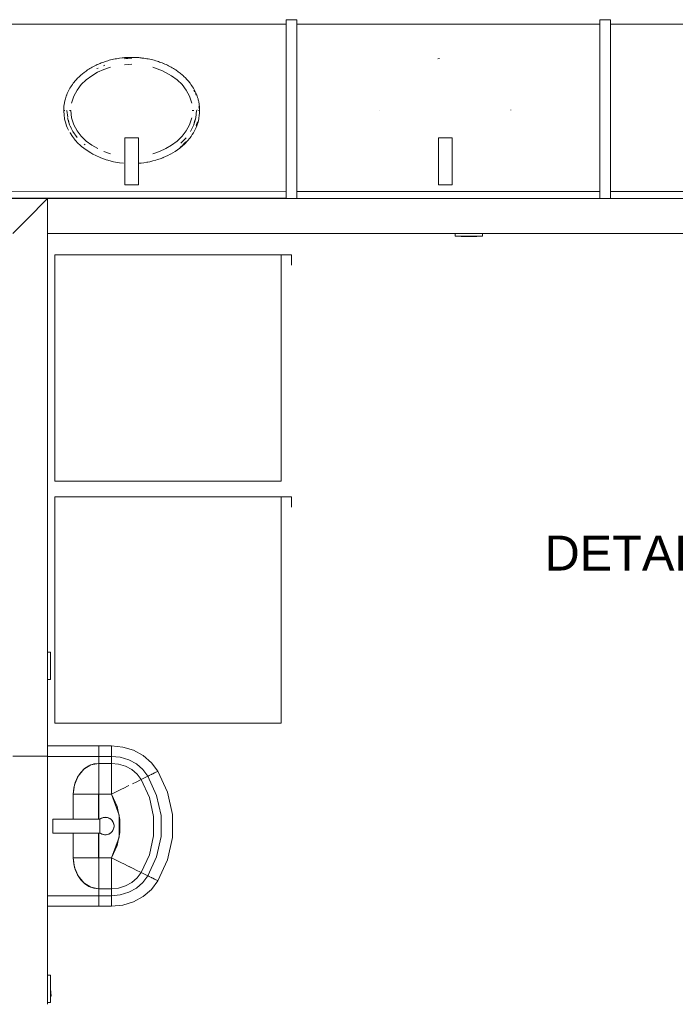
# Model space of a CAD drawing. Header units: millimetres. Extents: x 659 to 1031, y -73 to 11.
# Tile 47 of 141: x 727.24 to 731, y -31.12 to -25.47. Entities that reach past the tile are written whole.
import ezdxf

# ---------------------------------------------------------------- set-up
doc = ezdxf.new("R2010")
doc.units = ezdxf.units.MM
doc.header["$MEASUREMENT"] = 0
doc.linetypes.add('NULL', pattern=[0])
for name, color, linetype, lineweight in [('IFC-Elemento construtivo genérico-Contorno', 253, 'Continuous', 5), ('IFC-Elemento de mobília-Contorno', 152, 'Continuous', 5), ('IFC-Parede padrão-Contorno', 44, 'Continuous', 5), ('Textos', 7, 'Continuous', 9)]:
    doc.layers.add(name, color=color, linetype=linetype, lineweight=lineweight)
doc.styles.add('Arial', font='arial.ttf')

msp = doc.modelspace()

# ---------------------------------------------------------------- linework, layer by layer
at = {"layer": 'IFC-Elemento construtivo genérico-Contorno', "color": 8, "lineweight": 5}
for p, q in [((727.0325, -25.4926), (728.7725, -25.4933)), ((728.8325, -25.4933), (730.5725, -25.494)), ((730.6325, -25.494), (732.3628, -25.4946)), ((727.8451, -26.3352), (727.8451, -26.1452)), ((727.8451, -26.1452), (727.9251, -26.1452)), ((727.9251, -26.3352), (727.9251, -26.1452)), ((729.6451, -26.3352), (729.6451, -26.1452)), ((729.6451, -26.1452), (729.7251, -26.1452)), ((729.7251, -26.3352), (729.7251, -26.1452)), ((727.8451, -26.4152), (727.8451, -26.3352)), ((727.9251, -26.4152), (727.9251, -26.3352)), ((729.6451, -26.4152), (729.6451, -26.3352)), ((729.7251, -26.4152), (729.7251, -26.3352)), ((727.0325, -26.4526), (728.7725, -26.4533)), ((727.8451, -26.4152), (727.9251, -26.4152)), ((728.8325, -26.4533), (730.5725, -26.454)), ((729.6451, -26.4152), (729.7251, -26.4152)), ((730.6325, -26.454), (732.3625, -26.4546)), ((727.0325, -26.4926), (728.7725, -26.4933)), ((728.8325, -26.4933), (730.5725, -26.494)), ((730.6325, -26.494), (732.3625, -26.4946)), ((729.7423, -26.7107), (729.7423, -26.6947)), ((729.7423, -26.7107), (729.8983, -26.7107)), ((729.7753, -26.7123), (729.7753, -26.7107)), ((729.7753, -26.7123), (729.8653, -26.7123)), ((729.8653, -26.7123), (729.8653, -26.7107)), ((729.8983, -26.7107), (729.8983, -26.6947)), ((727.4025, -29.0992), (727.4185, -29.0992)), ((727.4185, -29.2552), (727.4185, -29.0992)), ((727.4185, -29.1322), (727.4201, -29.1322)), ((727.4201, -29.2222), (727.4201, -29.1322)), ((727.4185, -29.2222), (727.4201, -29.2222)), ((727.4025, -29.2552), (727.4185, -29.2552)), ((727.4025, -29.6372), (727.6958, -29.6372)), ((727.6958, -29.6372), (727.7691, -29.6372)), ((727.6958, -29.6393), (727.6958, -29.6372)), ((727.6958, -29.6436), (727.6958, -29.6393)), ((727.6958, -29.6499), (727.6958, -29.6436)), ((727.6958, -29.658), (727.6958, -29.6499)), ((727.6958, -29.6676), (727.6958, -29.658)), ((727.6958, -29.6731), (727.6958, -29.6676)), ((727.6958, -29.676), (727.6958, -29.6731)), ((727.6958, -29.6812), (727.6958, -29.676)), ((727.7691, -29.6372), (727.8337, -29.6436)), ((727.7691, -29.6393), (727.7691, -29.6372)), ((727.7691, -29.6436), (727.7691, -29.6393)), ((727.7691, -29.6499), (727.7691, -29.6436)), ((727.7691, -29.658), (727.7691, -29.6499)), ((727.7691, -29.6676), (727.7691, -29.658)), ((727.7691, -29.6731), (727.7691, -29.6676)), ((727.7691, -29.676), (727.7691, -29.6731)), ((727.7691, -29.6812), (727.7691, -29.676)), ((727.8337, -29.6436), (727.8953, -29.6624)), ((727.8953, -29.6624), (727.9511, -29.6929)), ((727.4025, -29.6961), (727.4025, -29.6883)), ((727.4025, -29.696), (727.4025, -29.6883)), ((727.4025, -29.6972), (727.6958, -29.6972)), ((727.4025, -29.6972), (727.6957, -29.6972)), ((727.6957, -29.7372), (727.6957, -29.6972)), ((727.6958, -29.6855), (727.6958, -29.6812)), ((727.6958, -29.6883), (727.6958, -29.6855)), ((727.6958, -29.6961), (727.6958, -29.6883)), ((727.6958, -29.6972), (727.6958, -29.6961)), ((727.6958, -29.6972), (727.7691, -29.6972)), ((727.6958, -29.7372), (727.6958, -29.6972)), ((727.7691, -29.6855), (727.7691, -29.6812)), ((727.7691, -29.6883), (727.7691, -29.6855)), ((727.7691, -29.6961), (727.7691, -29.6883)), ((727.7691, -29.697), (727.8198, -29.702)), ((727.7691, -29.6974), (727.7691, -29.697)), ((727.7691, -29.7372), (727.7691, -29.6972)), ((727.8198, -29.702), (727.8681, -29.7168)), ((727.8681, -29.7168), (727.9119, -29.7407)), ((727.9511, -29.6929), (727.9985, -29.7336)), ((727.9985, -29.7336), (728.0355, -29.7825)), ((727.5748, -29.8162), (727.5928, -29.7893)), ((727.578, -29.8105), (727.6102, -29.7711)), ((727.5928, -29.7893), (727.6149, -29.7672)), ((727.6102, -29.7711), (727.6507, -29.7459)), ((727.6149, -29.7672), (727.6401, -29.7507)), ((727.6401, -29.7507), (727.6674, -29.7406)), ((727.6507, -29.7459), (727.6957, -29.7372)), ((727.6674, -29.7406), (727.6958, -29.7372)), ((727.6958, -29.7372), (727.7691, -29.7372)), ((727.6958, -29.746), (727.6958, -29.7372)), ((727.6958, -29.7635), (727.6958, -29.746)), ((727.6958, -29.7889), (727.6958, -29.7635)), ((727.6958, -29.81), (727.6958, -29.7889)), ((727.7691, -29.746), (727.7691, -29.7372)), ((727.7691, -29.7372), (727.8104, -29.7413)), ((727.7691, -29.7635), (727.7691, -29.746)), ((727.7691, -29.7889), (727.7691, -29.7635)), ((727.7691, -29.81), (727.7691, -29.7889)), ((727.8104, -29.7413), (727.8498, -29.7533)), ((727.8498, -29.7533), (727.8856, -29.7728)), ((727.8856, -29.7728), (727.9159, -29.7989)), ((727.9119, -29.7407), (727.9491, -29.7726)), ((727.9491, -29.7726), (727.9781, -29.8111)), ((728.0155, -29.7924), (728.0233, -29.7886)), ((728.0155, -29.7924), (728.0233, -29.7886)), ((728.0233, -29.7886), (728.0293, -29.7856)), ((728.0233, -29.7886), (728.0293, -29.7856)), ((728.0293, -29.7856), (728.0334, -29.7835)), ((728.0293, -29.7856), (728.0334, -29.7836)), ((728.0334, -29.7836), (728.0355, -29.7825)), ((728.0354, -29.7824), (728.0907, -29.9033)), ((727.553, -29.8803), (727.5613, -29.8469)), ((727.5573, -29.86), (727.578, -29.8105)), ((727.5613, -29.8469), (727.5748, -29.8162)), ((727.6958, -29.8181), (727.6958, -29.81)), ((727.6958, -29.8372), (727.6958, -29.8181)), ((727.6958, -29.8588), (727.6958, -29.8372)), ((727.7691, -29.8181), (727.7691, -29.81)), ((727.7691, -29.8372), (727.7691, -29.8181)), ((727.7691, -29.8588), (727.7691, -29.8372)), ((727.8899, -29.8549), (727.9143, -29.8427)), ((727.9143, -29.8427), (727.931, -29.8344)), ((727.9159, -29.7989), (727.9396, -29.8302)), ((727.931, -29.8344), (727.9395, -29.8302)), ((727.9395, -29.8302), (727.9777, -29.8112)), ((727.9395, -29.8301), (727.9395, -29.8302)), ((727.9395, -29.8302), (727.9395, -29.8302)), ((727.9395, -29.8302), (727.9865, -29.9327)), ((727.9396, -29.8302), (727.9777, -29.8113)), ((727.9777, -29.8113), (727.9781, -29.8111)), ((727.9777, -29.8112), (728.0282, -29.9209)), ((727.9781, -29.811), (727.979, -29.8106)), ((727.9781, -29.811), (728.0284, -29.9209)), ((727.9785, -29.8109), (727.979, -29.8106)), ((727.979, -29.8106), (727.9864, -29.8069)), ((727.979, -29.8106), (727.9864, -29.8069)), ((727.9864, -29.8069), (727.9891, -29.8056)), ((727.9864, -29.8069), (727.9891, -29.8056)), ((727.9891, -29.8056), (727.9933, -29.8035)), ((727.9891, -29.8056), (727.9932, -29.8035)), ((727.9932, -29.8035), (727.9982, -29.801)), ((727.9933, -29.8035), (727.9982, -29.8011)), ((727.9982, -29.8011), (728.001, -29.7997)), ((728.001, -29.7997), (728.0063, -29.797)), ((728.001, -29.7996), (728.0062, -29.797)), ((728.0062, -29.797), (728.0155, -29.7924)), ((728.0063, -29.797), (728.0155, -29.7924)), ((727.5502, -29.915), (727.5573, -29.86)), ((727.5502, -29.915), (727.553, -29.8803)), ((727.6958, -29.882), (727.6958, -29.8588)), ((727.6958, -29.9062), (727.6958, -29.882)), ((727.7691, -29.882), (727.7691, -29.8588)), ((727.7691, -29.9062), (727.7691, -29.882)), ((727.7774, -29.9108), (727.8007, -29.8992)), ((727.7775, -29.9108), (727.8007, -29.8992)), ((727.8007, -29.8992), (727.823, -29.8882)), ((727.8007, -29.8992), (727.823, -29.8882)), ((727.823, -29.8882), (727.8436, -29.8779)), ((727.823, -29.8882), (727.8436, -29.8779)), ((727.8436, -29.8779), (727.8619, -29.8688)), ((727.8619, -29.8688), (727.8697, -29.8649)), ((728.0907, -29.9033), (728.119, -30.0317)), ((727.5502, -29.915), (727.5502, -29.915)), ((727.5502, -30.0572), (727.5502, -29.915)), ((727.5502, -30.0572), (727.5502, -29.915)), ((727.5502, -29.915), (727.5575, -29.915)), ((727.5575, -29.915), (727.5717, -29.915)), ((727.5717, -29.915), (727.5926, -29.915)), ((727.5926, -29.915), (727.6098, -29.915)), ((727.6098, -29.915), (727.6165, -29.915)), ((727.6165, -29.915), (727.6321, -29.915)), ((727.6321, -29.915), (727.6497, -29.915)), ((727.6497, -29.915), (727.6687, -29.915)), ((727.6687, -29.915), (727.6886, -29.915)), ((727.6886, -29.915), (727.6958, -29.915)), ((727.6949, -30.0572), (727.6949, -29.915)), ((727.6949, -29.915), (727.7691, -29.915)), ((727.6958, -29.915), (727.6958, -29.9062)), ((727.6958, -30.0572), (727.6958, -29.915)), ((727.769, -29.915), (727.7774, -29.9108)), ((727.769, -29.915), (727.8011, -29.9849)), ((727.7691, -29.915), (727.7691, -29.9062)), ((727.7691, -29.915), (727.7775, -29.9108)), ((727.7691, -29.915), (727.8138, -30.0342)), ((727.9865, -29.9327), (728.0104, -30.0416)), ((728.0282, -29.9209), (728.0539, -30.0376)), ((728.0284, -29.9209), (728.0541, -30.0376)), ((727.7952, -29.9722), (727.8011, -29.9849)), ((727.8011, -29.9849), (727.8174, -30.0593)), ((727.8011, -29.9849), (727.8024, -29.9907)), ((727.4327, -30.1372), (727.4327, -30.0572)), ((727.4327, -30.0572), (727.5127, -30.0572)), ((727.5127, -30.0572), (727.7027, -30.0572)), ((727.7027, -30.0584), (727.7089, -30.0539)), ((727.7027, -30.0584), (727.7046, -30.0567)), ((727.7027, -30.1372), (727.7027, -30.0572)), ((727.7046, -30.0567), (727.7136, -30.0515)), ((727.7089, -30.0539), (727.7185, -30.0496)), ((727.7136, -30.0515), (727.7161, -30.0507)), ((727.7185, -30.0496), (727.7287, -30.0475)), ((727.7211, -30.0491), (727.7235, -30.0483)), ((727.7235, -30.0483), (727.7339, -30.0472)), ((727.7287, -30.0475), (727.7392, -30.0475)), ((727.7339, -30.0472), (727.7443, -30.0483)), ((727.7392, -30.0475), (727.7494, -30.0496)), ((727.7443, -30.0483), (727.7468, -30.0491)), ((727.7494, -30.0496), (727.7589, -30.0539)), ((727.7518, -30.0507), (727.7543, -30.0515)), ((727.7543, -30.0515), (727.7566, -30.0528)), ((727.7589, -30.0539), (727.7674, -30.06)), ((727.761, -30.0554), (727.7633, -30.0567)), ((727.7633, -30.0567), (727.7711, -30.0637)), ((727.7674, -30.06), (727.7744, -30.0678)), ((727.7711, -30.0637), (727.7773, -30.0722)), ((727.7744, -30.0678), (727.7796, -30.0769)), ((727.7773, -30.0722), (727.7784, -30.0748)), ((727.7773, -30.0722), (727.7773, -30.0729)), ((727.8138, -30.1602), (727.8138, -30.0342)), ((727.8174, -30.1351), (727.8174, -30.0593)), ((728.0104, -30.1528), (728.0104, -30.0416)), ((728.0539, -30.1567), (728.0539, -30.0376)), ((728.0541, -30.1567), (728.0541, -30.0376)), ((728.119, -30.1627), (728.119, -30.0317)), ((727.7674, -30.1343), (727.7744, -30.1266)), ((727.7711, -30.1306), (727.7773, -30.1222)), ((727.7744, -30.1266), (727.7796, -30.1175)), ((727.7773, -30.1222), (727.7815, -30.1126)), ((727.7773, -30.1222), (727.7773, -30.1215)), ((727.7796, -30.0769), (727.7828, -30.0868)), ((727.7796, -30.1175), (727.7828, -30.1076)), ((727.7803, -30.0791), (727.7815, -30.0817)), ((727.7814, -30.1119), (727.7815, -30.1126)), ((727.7815, -30.0817), (727.7837, -30.092)), ((727.7815, -30.1126), (727.7837, -30.1024)), ((727.7828, -30.0868), (727.7839, -30.0972)), ((727.7828, -30.1076), (727.7839, -30.0972)), ((727.7837, -30.0946), (727.7837, -30.092)), ((727.7837, -30.1024), (727.7837, -30.0998)), ((727.4327, -30.1372), (727.5127, -30.1372)), ((727.5127, -30.1372), (727.7027, -30.1372)), ((727.5502, -30.2794), (727.5502, -30.1372)), ((727.5502, -30.2794), (727.5502, -30.1372)), ((727.6949, -30.2794), (727.6949, -30.1372)), ((727.6958, -30.2794), (727.6958, -30.1372)), ((727.7027, -30.1359), (727.7089, -30.1405)), ((727.7027, -30.136), (727.7046, -30.1376)), ((727.7046, -30.1376), (727.7068, -30.1389)), ((727.7089, -30.1405), (727.7185, -30.1447)), ((727.7114, -30.1416), (727.7136, -30.1429)), ((727.7136, -30.1429), (727.7235, -30.1461)), ((727.7185, -30.1447), (727.7287, -30.1469)), ((727.7235, -30.1461), (727.7262, -30.1464)), ((727.7287, -30.1469), (727.7392, -30.1469)), ((727.7313, -30.1469), (727.7339, -30.1472)), ((727.7339, -30.1472), (727.7366, -30.1469)), ((727.7392, -30.1469), (727.7494, -30.1447)), ((727.7417, -30.1464), (727.7443, -30.1461)), ((727.7443, -30.1461), (727.7543, -30.1429)), ((727.7494, -30.1447), (727.7589, -30.1405)), ((727.7543, -30.1429), (727.7633, -30.1376)), ((727.7589, -30.1405), (727.7674, -30.1343)), ((727.7633, -30.1376), (727.7711, -30.1306)), ((727.7691, -30.2794), (727.8138, -30.1602)), ((727.8011, -30.2095), (727.8174, -30.1351)), ((727.9865, -30.2617), (728.0104, -30.1528)), ((728.0282, -30.2735), (728.0539, -30.1567)), ((728.0284, -30.2735), (728.0541, -30.1567)), ((728.0907, -30.2911), (728.119, -30.1627)), ((727.769, -30.2794), (727.8011, -30.2095)), ((727.7951, -30.2226), (727.8011, -30.2095)), ((727.8011, -30.2095), (727.8024, -30.2037)), ((727.5502, -30.2794), (727.5502, -30.2794)), ((727.5502, -30.2794), (727.5573, -30.3343)), ((727.5502, -30.2794), (727.553, -30.3141)), ((727.5502, -30.2794), (727.5575, -30.2794)), ((727.5575, -30.2794), (727.5717, -30.2794)), ((727.5717, -30.2794), (727.5926, -30.2794)), ((727.5926, -30.2794), (727.6098, -30.2794)), ((727.6098, -30.2794), (727.6165, -30.2794)), ((727.6165, -30.2794), (727.6321, -30.2794)), ((727.6321, -30.2794), (727.6497, -30.2794)), ((727.6497, -30.2794), (727.6687, -30.2794)), ((727.6687, -30.2794), (727.6886, -30.2794)), ((727.6886, -30.2794), (727.6958, -30.2794)), ((727.6949, -30.2794), (727.7691, -30.2794)), ((727.6958, -30.2882), (727.6958, -30.2794)), ((727.6958, -30.3124), (727.6958, -30.2882)), ((727.769, -30.2794), (727.7774, -30.2836)), ((727.7691, -30.2882), (727.7691, -30.2794)), ((727.7691, -30.2794), (727.7775, -30.2836)), ((727.7691, -30.3124), (727.7691, -30.2882)), ((727.7774, -30.2836), (727.8007, -30.2951)), ((727.8007, -30.2951), (727.823, -30.3062)), ((727.9395, -30.3642), (727.9865, -30.2617)), ((727.9781, -30.3833), (728.0284, -30.2735)), ((728.0354, -30.4119), (728.0907, -30.2911)), ((727.553, -30.3141), (727.5613, -30.3474)), ((727.5573, -30.3343), (727.578, -30.3839)), ((727.5613, -30.3474), (727.5748, -30.3782)), ((727.6958, -30.3356), (727.6958, -30.3124)), ((727.6958, -30.3571), (727.6958, -30.3356)), ((727.7691, -30.3356), (727.7691, -30.3124)), ((727.7691, -30.3571), (727.7691, -30.3356)), ((727.823, -30.3062), (727.8436, -30.3165)), ((727.823, -30.3062), (727.8436, -30.3165)), ((727.8436, -30.3165), (727.862, -30.3256)), ((727.8436, -30.3165), (727.8619, -30.3256)), ((727.8619, -30.3256), (727.8697, -30.3295)), ((727.862, -30.3256), (727.8698, -30.3294)), ((727.8697, -30.3295), (727.8899, -30.3395)), ((727.8698, -30.3294), (727.8899, -30.3395)), ((727.8899, -30.3395), (727.9144, -30.3516)), ((727.8899, -30.3395), (727.9143, -30.3517)), ((727.9143, -30.3517), (727.931, -30.36)), ((727.9144, -30.3516), (727.9311, -30.3599)), ((727.5748, -30.3782), (727.5928, -30.4051)), ((727.578, -30.3839), (727.6102, -30.4232)), ((727.5928, -30.4051), (727.6149, -30.4272)), ((727.6958, -30.3763), (727.6958, -30.3571)), ((727.6958, -30.3844), (727.6958, -30.3763)), ((727.6958, -30.4054), (727.6958, -30.3844)), ((727.6958, -30.4309), (727.6958, -30.4054)), ((727.7691, -30.3763), (727.7691, -30.3571)), ((727.7691, -30.3844), (727.7691, -30.3763)), ((727.7691, -30.4054), (727.7691, -30.3844)), ((727.7691, -30.4309), (727.7691, -30.4054)), ((727.8856, -30.4215), (727.9159, -30.3955)), ((727.9159, -30.3955), (727.9396, -30.3642)), ((727.931, -30.36), (727.9395, -30.3642)), ((727.9311, -30.3599), (727.9396, -30.3642)), ((727.9395, -30.3642), (727.9777, -30.3832)), ((727.9396, -30.3642), (727.9777, -30.3831)), ((727.9491, -30.4217), (727.9781, -30.3832)), ((727.9777, -30.3831), (727.9781, -30.3833)), ((727.9777, -30.3832), (727.9781, -30.3833)), ((727.9781, -30.3833), (727.979, -30.3838)), ((727.9781, -30.3833), (727.979, -30.3838)), ((727.979, -30.3838), (727.9864, -30.3874)), ((727.9864, -30.3874), (727.9891, -30.3888)), ((727.9864, -30.3875), (727.9891, -30.3888)), ((727.9891, -30.3888), (727.9933, -30.3909)), ((727.9891, -30.3888), (727.9932, -30.3909)), ((727.9932, -30.3909), (727.9982, -30.3933)), ((727.9933, -30.3909), (727.9982, -30.3933)), ((727.9982, -30.3933), (728.001, -30.3947)), ((727.9982, -30.3933), (728.001, -30.3947)), ((727.9985, -30.4608), (728.0355, -30.4118)), ((728.001, -30.3947), (728.0063, -30.3973)), ((728.001, -30.3947), (728.0062, -30.3973)), ((728.0062, -30.3973), (728.0155, -30.402)), ((728.0063, -30.3973), (728.0155, -30.4019)), ((728.0155, -30.4019), (728.0233, -30.4058)), ((728.0233, -30.4058), (728.0293, -30.4088)), ((728.0293, -30.4088), (728.0334, -30.4108)), ((728.0334, -30.4108), (728.0355, -30.4118)), ((727.6102, -30.4232), (727.6507, -30.4485)), ((727.6149, -30.4272), (727.6401, -30.4437)), ((727.6401, -30.4437), (727.6674, -30.4538)), ((727.6507, -30.4485), (727.6958, -30.4572)), ((727.6674, -30.4538), (727.6958, -30.4572)), ((727.6957, -30.4972), (727.6957, -30.4572)), ((727.6958, -30.4483), (727.6958, -30.4309)), ((727.6958, -30.4572), (727.6958, -30.4483)), ((727.6958, -30.4572), (727.7691, -30.4572)), ((727.6958, -30.4971), (727.6958, -30.4572)), ((727.7691, -30.4483), (727.7691, -30.4309)), ((727.7691, -30.4572), (727.7691, -30.4483)), ((727.7691, -30.4572), (727.8104, -30.4531)), ((727.7691, -30.4971), (727.7691, -30.4572)), ((727.8104, -30.4531), (727.8498, -30.441)), ((727.8498, -30.441), (727.8856, -30.4215)), ((727.8681, -30.4775), (727.9119, -30.4537)), ((727.9119, -30.4537), (727.9491, -30.4217)), ((727.9511, -30.5015), (727.9985, -30.4608)), ((727.4025, -30.4971), (727.6958, -30.4971)), ((727.6958, -30.4971), (727.7691, -30.4971)), ((727.6958, -30.4983), (727.6958, -30.4971)), ((727.6958, -30.506), (727.6958, -30.4983)), ((727.6958, -30.5089), (727.6958, -30.506)), ((727.6958, -30.5132), (727.6958, -30.5089)), ((727.6958, -30.5184), (727.6958, -30.5132)), ((727.6958, -30.5213), (727.6958, -30.5184)), ((727.6958, -30.5268), (727.6958, -30.5213)), ((727.7691, -30.4971), (727.8196, -30.492)), ((727.7691, -30.4973), (727.8198, -30.4923)), ((727.7691, -30.4973), (727.7691, -30.4971)), ((727.7691, -30.4983), (727.7691, -30.4971)), ((727.7691, -30.506), (727.7691, -30.4983)), ((727.7691, -30.5089), (727.7691, -30.506)), ((727.7691, -30.5132), (727.7691, -30.5089)), ((727.7691, -30.5184), (727.7691, -30.5132)), ((727.7691, -30.5213), (727.7691, -30.5184)), ((727.7691, -30.5268), (727.7691, -30.5213)), ((727.8198, -30.4923), (727.8681, -30.4775)), ((727.8953, -30.5319), (727.9511, -30.5015)), ((727.4025, -30.5572), (727.6958, -30.5572)), ((727.6958, -30.5364), (727.6958, -30.5268)), ((727.6958, -30.5445), (727.6958, -30.5364)), ((727.6958, -30.5508), (727.6958, -30.5445)), ((727.6958, -30.555), (727.6958, -30.5508)), ((727.6958, -30.5572), (727.6958, -30.555)), ((727.6958, -30.5572), (727.7691, -30.5572)), ((727.7691, -30.5364), (727.7691, -30.5268)), ((727.7691, -30.5445), (727.7691, -30.5364)), ((727.7691, -30.5508), (727.7691, -30.5445)), ((727.7691, -30.555), (727.7691, -30.5508)), ((727.7691, -30.5572), (727.8337, -30.5508)), ((727.7691, -30.5572), (727.7691, -30.555)), ((727.8337, -30.5508), (727.8953, -30.5319)), ((727.4025, -30.9534), (727.4185, -30.9534)), ((727.4025, -31.1021), (727.4025, -30.9534)), ((727.4185, -31.1094), (727.4185, -30.9534)), ((727.4185, -30.9864), (727.4201, -30.9864)), ((727.4201, -31.0764), (727.4201, -30.9864)), ((727.4201, -31.0311), (727.4231, -31.0734)), ((727.4185, -31.0764), (727.4201, -31.0764)), ((727.4201, -31.0734), (727.4231, -31.0734)), ((727.4228, -31.0682), (727.4232, -31.0702)), ((727.4228, -31.0682), (727.4232, -31.0682)), ((727.4232, -31.0682), (727.4235, -31.0683)), ((727.4232, -31.0702), (727.4235, -31.07)), ((727.4235, -31.0683), (727.4238, -31.0685)), ((727.4235, -31.07), (727.4239, -31.0697)), ((727.4235, -31.07), (727.4237, -31.0699)), ((727.4237, -31.0699), (727.4239, -31.0697)), ((727.4238, -31.0685), (727.424, -31.0688)), ((727.4239, -31.0697), (727.424, -31.0691)), ((727.424, -31.0688), (727.424, -31.0691)), ((727.4025, -31.1094), (727.4185, -31.1094))]:
    msp.add_line(p, q, dxfattribs=at)
at = {"layer": 'IFC-Elemento de mobília-Contorno', "color": 8, "lineweight": 5}
for p, q in [((727.6949, -25.7224), (727.7022, -25.7193)), ((727.7022, -25.7193), (727.7037, -25.7187)), ((727.7037, -25.7187), (727.7096, -25.7163)), ((727.7096, -25.7163), (727.7171, -25.7134)), ((727.7171, -25.7134), (727.7246, -25.7107)), ((727.7246, -25.7107), (727.7321, -25.7081)), ((727.7321, -25.7081), (727.7397, -25.7057)), ((727.7397, -25.7057), (727.7474, -25.7034)), ((727.7474, -25.7034), (727.7557, -25.701)), ((727.7557, -25.701), (727.7642, -25.6988)), ((727.7642, -25.6988), (727.7726, -25.6967)), ((727.7726, -25.6967), (727.7811, -25.6948)), ((727.7811, -25.6948), (727.7897, -25.6931)), ((727.7897, -25.6931), (727.7925, -25.6925)), ((727.7925, -25.6925), (727.7982, -25.6915)), ((727.7982, -25.6915), (727.8069, -25.69)), ((727.8069, -25.69), (727.8155, -25.6887)), ((727.8155, -25.6887), (727.8305, -25.6868)), ((727.8305, -25.6868), (727.8386, -25.686)), ((727.8386, -25.686), (727.8441, -25.6855)), ((727.8423, -25.6917), (727.8851, -25.6888)), ((727.8423, -25.6917), (727.8508, -25.691)), ((727.8441, -25.6855), (727.8577, -25.6846)), ((727.8508, -25.691), (727.8851, -25.6888)), ((727.8577, -25.6846), (727.8714, -25.684)), ((727.8714, -25.684), (727.8851, -25.6839)), ((727.8851, -25.6839), (727.892, -25.6839)), ((727.892, -25.6839), (727.8989, -25.684)), ((727.8989, -25.684), (727.9057, -25.6843)), ((727.9057, -25.6843), (727.9125, -25.6846)), ((727.9125, -25.6846), (727.9194, -25.685)), ((727.9194, -25.685), (727.9262, -25.6855)), ((727.9262, -25.6855), (727.9316, -25.686)), ((727.9316, -25.686), (727.933, -25.6861)), ((727.933, -25.6861), (727.9398, -25.6868)), ((727.9398, -25.6868), (727.9473, -25.6877)), ((727.9428, -25.688), (727.9542, -25.6895)), ((727.9473, -25.6877), (727.9548, -25.6887)), ((727.9548, -25.6887), (727.9634, -25.69)), ((727.9634, -25.69), (727.972, -25.6915)), ((727.972, -25.6915), (727.9777, -25.6925)), ((727.9777, -25.6925), (727.9806, -25.6931)), ((727.9806, -25.6931), (727.9891, -25.6948)), ((727.9891, -25.6948), (727.9976, -25.6967)), ((727.9976, -25.6967), (728.0061, -25.6988)), ((728.0061, -25.6988), (728.0145, -25.701)), ((728.0145, -25.701), (728.0229, -25.7034)), ((728.0229, -25.7034), (728.0305, -25.7057)), ((728.0305, -25.7057), (728.0381, -25.7081)), ((728.0381, -25.7081), (728.0457, -25.7107)), ((728.0457, -25.7107), (728.0532, -25.7134)), ((728.0532, -25.7134), (728.0607, -25.7163)), ((728.0607, -25.7163), (728.0633, -25.7173)), ((728.0666, -25.7187), (728.068, -25.7193)), ((728.068, -25.7193), (728.0754, -25.7224)), ((729.6423, -25.6917), (729.6508, -25.691)), ((727.6027, -25.778), (727.6128, -25.7701)), ((727.6128, -25.7701), (727.6231, -25.7626)), ((727.6231, -25.7626), (727.6323, -25.7563)), ((727.6323, -25.7563), (727.6389, -25.752)), ((727.6389, -25.752), (727.6456, -25.7478)), ((727.6456, -25.7478), (727.6524, -25.7438)), ((727.6524, -25.7438), (727.6592, -25.7399)), ((727.6559, -25.7896), (727.6899, -25.7698)), ((727.6592, -25.7399), (727.662, -25.7384)), ((727.662, -25.7384), (727.6662, -25.7361)), ((727.6662, -25.7361), (727.6733, -25.7325)), ((727.6733, -25.7325), (727.6804, -25.729)), ((727.6804, -25.729), (727.6876, -25.7256)), ((727.6857, -25.7483), (727.692, -25.7453)), ((727.6876, -25.7256), (727.6949, -25.7224)), ((727.6899, -25.7698), (727.7261, -25.7535)), ((727.7242, -25.7318), (727.7307, -25.7294)), ((727.7261, -25.7535), (727.764, -25.7407)), ((727.8438, -25.7259), (727.8851, -25.7233)), ((728.0062, -25.7407), (728.0624, -25.7612)), ((728.0624, -25.7612), (728.1144, -25.7896)), ((728.0754, -25.7224), (728.0826, -25.7256)), ((728.0826, -25.7256), (728.0898, -25.729)), ((728.0898, -25.729), (728.0969, -25.7325)), ((728.0969, -25.7325), (728.104, -25.7361)), ((728.104, -25.7361), (728.1082, -25.7384)), ((728.1082, -25.7384), (728.111, -25.7399)), ((728.111, -25.7399), (728.1179, -25.7438)), ((728.1179, -25.7438), (728.1247, -25.7478)), ((728.1247, -25.7478), (728.1314, -25.752)), ((728.1314, -25.752), (728.138, -25.7563)), ((728.138, -25.7563), (728.1426, -25.7594)), ((728.1426, -25.7594), (728.1472, -25.7626)), ((728.1472, -25.7626), (728.1524, -25.7663)), ((728.1524, -25.7663), (728.1575, -25.7701)), ((728.1575, -25.7701), (728.1625, -25.774)), ((728.1625, -25.774), (728.1675, -25.778)), ((727.5448, -25.8395), (727.5498, -25.8326)), ((727.5498, -25.8326), (727.5565, -25.8241)), ((727.5565, -25.8241), (727.5577, -25.8227)), ((727.5577, -25.8227), (727.566, -25.8131)), ((727.566, -25.8131), (727.5746, -25.8038)), ((727.5746, -25.8038), (727.5836, -25.7949)), ((727.5836, -25.7949), (727.5876, -25.7912)), ((727.5876, -25.7912), (727.593, -25.7863)), ((727.593, -25.7863), (727.6027, -25.778)), ((727.5962, -25.8405), (727.6244, -25.8131)), ((727.6244, -25.8131), (727.6559, -25.7896)), ((728.1144, -25.7896), (728.1458, -25.8131)), ((728.1458, -25.8131), (728.1741, -25.8405)), ((728.1675, -25.778), (728.1724, -25.7821)), ((728.1724, -25.7821), (728.1772, -25.7863)), ((728.1772, -25.7863), (728.1819, -25.7906)), ((728.1819, -25.7906), (728.1826, -25.7912)), ((728.1826, -25.7912), (728.1866, -25.7949)), ((728.1866, -25.7949), (728.1912, -25.7993)), ((728.1912, -25.7993), (728.1956, -25.8038)), ((728.1956, -25.8038), (728.2, -25.8084)), ((728.2, -25.8084), (728.2043, -25.8131)), ((728.2043, -25.8131), (728.2085, -25.8179)), ((728.2085, -25.8179), (728.2126, -25.8227)), ((728.2126, -25.8227), (728.2166, -25.8276)), ((728.2166, -25.8276), (728.2204, -25.8326)), ((728.2204, -25.8326), (728.2255, -25.8395)), ((727.5156, -25.891), (727.519, -25.8833)), ((727.519, -25.8833), (727.5227, -25.8758)), ((727.5227, -25.8758), (727.5266, -25.8683)), ((727.5266, -25.8683), (727.5308, -25.861)), ((727.5308, -25.861), (727.5352, -25.8537)), ((727.5352, -25.8537), (727.5399, -25.8465)), ((727.5399, -25.8465), (727.5448, -25.8395)), ((727.553, -25.9073), (727.572, -25.8719)), ((727.572, -25.8719), (727.5962, -25.8405)), ((728.1741, -25.8405), (728.1982, -25.8719)), ((728.1982, -25.8719), (728.2172, -25.9073)), ((728.2255, -25.8395), (728.2304, -25.8465)), ((728.2304, -25.8465), (728.235, -25.8537)), ((728.235, -25.8537), (728.2395, -25.861)), ((728.2395, -25.861), (728.2436, -25.8683)), ((728.2419, -25.8715), (728.247, -25.8814)), ((728.2436, -25.8683), (728.2475, -25.8758)), ((728.2475, -25.8758), (728.2512, -25.8833)), ((728.2512, -25.8833), (728.2547, -25.891)), ((727.4976, -25.9539), (727.4992, -25.9443)), ((727.4992, -25.9443), (727.4994, -25.9434)), ((727.4994, -25.9434), (727.5017, -25.9329)), ((727.5017, -25.9329), (727.5044, -25.9226)), ((727.5044, -25.9226), (727.5068, -25.9146)), ((727.5068, -25.9146), (727.5094, -25.9066)), ((727.5094, -25.9066), (727.5114, -25.9014)), ((727.5114, -25.9014), (727.5124, -25.8988)), ((727.5124, -25.8988), (727.5156, -25.891)), ((727.5407, -25.9465), (727.553, -25.9073)), ((728.2172, -25.9073), (728.2295, -25.9465)), ((728.2516, -25.8916), (728.2558, -25.9019)), ((728.2547, -25.891), (728.2578, -25.8988)), ((728.2578, -25.8988), (728.2589, -25.9014)), ((728.2589, -25.9014), (728.2608, -25.9066)), ((728.2608, -25.9066), (728.2635, -25.9146)), ((728.2635, -25.9146), (728.2659, -25.9226)), ((728.2659, -25.9226), (728.2673, -25.9278)), ((728.2673, -25.9278), (728.2686, -25.9329)), ((728.2686, -25.9329), (728.2698, -25.9381)), ((728.2698, -25.9381), (728.2708, -25.9434)), ((728.2708, -25.9434), (728.2717, -25.9486)), ((727.4951, -25.9889), (727.4954, -25.9767)), ((727.4951, -25.9889), (727.4955, -25.9889)), ((727.4951, -25.9889), (727.4969, -26.018)), ((727.4952, -25.9889), (727.4955, -25.9889)), ((727.4954, -25.9767), (727.4964, -25.9645)), ((727.4955, -25.9889), (727.4963, -25.9889)), ((727.496, -25.9889), (727.4969, -25.9889)), ((727.496, -25.9889), (727.4965, -25.9889)), ((727.4963, -25.9889), (727.4969, -25.9889)), ((727.4963, -25.9889), (727.4965, -25.9889)), ((727.4964, -25.9645), (727.4976, -25.9539)), ((727.4965, -25.9889), (727.4974, -25.9889)), ((727.4969, -25.9889), (727.498, -25.9889)), ((727.4969, -25.9889), (727.4974, -25.9889)), ((727.4974, -25.9889), (727.498, -25.9889)), ((727.4976, -25.9889), (727.4991, -25.9889)), ((727.4976, -25.9889), (727.498, -25.9889)), ((727.498, -25.9889), (727.4991, -25.9889)), ((727.4991, -25.9889), (727.5011, -25.9889)), ((727.5, -25.9889), (727.5011, -25.9889)), ((727.5089, -25.988), (727.5089, -25.9867)), ((727.5139, -25.9889), (727.5183, -26.0282)), ((727.5288, -25.9889), (727.5302, -25.9888)), ((727.5288, -25.9889), (727.5308, -25.9889)), ((727.5302, -25.9888), (727.5314, -25.9889)), ((727.5308, -25.9889), (727.533, -25.9888)), ((727.5308, -25.9889), (727.5323, -25.9889)), ((727.5314, -25.9889), (727.533, -25.9888)), ((727.5314, -25.9889), (727.5326, -25.9889)), ((727.5314, -25.9889), (727.5323, -25.9889)), ((727.5326, -25.9889), (727.5339, -25.9889)), ((727.533, -25.9888), (727.5343, -25.9888)), ((727.5334, -25.9889), (727.5353, -25.9889)), ((727.5339, -25.9889), (727.5353, -25.9889)), ((727.5339, -25.9889), (727.5348, -25.9889)), ((727.5339, -25.9889), (727.5359, -25.9889)), ((727.5343, -25.9888), (727.5346, -25.9888)), ((727.5353, -25.9889), (727.5356, -25.9889)), ((727.5359, -25.9889), (727.5407, -26.0312)), ((727.5359, -25.9889), (727.5363, -25.9889)), ((727.5359, -25.9889), (727.5368, -25.9889)), ((727.5359, -25.9889), (727.5366, -25.9889)), ((727.5361, -25.9889), (727.5361, -25.9889)), ((727.5363, -25.9889), (727.5367, -25.9889)), ((727.5363, -25.9889), (727.5366, -25.9889)), ((728.2329, -25.9888), (728.2343, -25.9888)), ((728.2332, -25.9889), (728.2342, -25.9889)), ((728.2334, -25.9889), (728.2339, -25.9888)), ((728.2334, -25.9888), (728.234, -25.9888)), ((728.2334, -25.9888), (728.2338, -25.9889)), ((728.2334, -25.9889), (728.2337, -25.9889)), ((728.2336, -25.9889), (728.2337, -25.9889)), ((728.2336, -25.9889), (728.2337, -25.9889)), ((728.2337, -25.9889), (728.2339, -25.9888)), ((728.2337, -25.9889), (728.2343, -25.9888)), ((728.2337, -25.9889), (728.2338, -25.9889)), ((728.2337, -25.9889), (728.2342, -25.9889)), ((728.2339, -25.9888), (728.2342, -25.9889)), ((728.2339, -25.9888), (728.2343, -25.9888)), ((728.2339, -25.9889), (728.2342, -25.9889)), ((728.234, -25.9889), (728.2346, -25.9888)), ((728.234, -25.9889), (728.2342, -25.9889)), ((728.2342, -25.9889), (728.2369, -25.9888)), ((728.2342, -25.9889), (728.2343, -25.9888)), ((728.2342, -25.9888), (728.2346, -25.9888)), ((728.2343, -25.9888), (728.2364, -25.9888)), ((728.2346, -25.9888), (728.2367, -25.9888)), ((728.2349, -25.9888), (728.2364, -25.9888)), ((728.2353, -25.9889), (728.236, -25.9889)), ((728.2357, -25.9889), (728.236, -25.9889)), ((728.236, -25.9889), (728.2364, -25.9888)), ((728.236, -25.9889), (728.2373, -25.9889)), ((728.2364, -25.9888), (728.2388, -25.9888)), ((728.2364, -25.9888), (728.2367, -25.9888)), ((728.2364, -25.9888), (728.2373, -25.9889)), ((728.2367, -25.9888), (728.2376, -25.9889)), ((728.2369, -25.9888), (728.2376, -25.9889)), ((728.2373, -25.9889), (728.2386, -25.9889)), ((728.2376, -25.9889), (728.2414, -25.9889)), ((728.2386, -25.9889), (728.24, -25.9889)), ((728.2388, -25.9888), (728.2414, -25.9889)), ((728.24, -25.9889), (728.2414, -25.9889)), ((728.2531, -26.0311), (728.2575, -25.9889)), ((728.2613, -25.9847), (728.2614, -25.9862)), ((728.2613, -25.9847), (728.2614, -25.9867)), ((728.2614, -25.9867), (728.2614, -25.9862)), ((728.2691, -25.9889), (728.2711, -25.9888)), ((728.2691, -25.9889), (728.2702, -25.9889)), ((728.2702, -25.9889), (728.2711, -25.9888)), ((728.2711, -25.9666), (728.2719, -25.9777)), ((728.2711, -25.9888), (728.2729, -25.9888)), ((728.2711, -25.9888), (728.2723, -25.9889)), ((728.2717, -25.9486), (728.2726, -25.9539)), ((728.2723, -25.9889), (728.2729, -25.9888)), ((728.2723, -25.9889), (728.2738, -25.9889)), ((728.2726, -25.9539), (728.2733, -25.9592)), ((728.2729, -25.9888), (728.2738, -25.9889)), ((728.2729, -25.9888), (728.2742, -25.9888)), ((728.2733, -25.9592), (728.2739, -25.9645)), ((728.2733, -26.0179), (728.2747, -26.0034)), ((728.2738, -25.9889), (728.2742, -25.9888)), ((728.2738, -25.9889), (728.2748, -25.9889)), ((728.2739, -25.9645), (728.2744, -25.9706)), ((728.2742, -25.9888), (728.2748, -25.9889)), ((728.2744, -25.9706), (728.2748, -25.9767)), ((728.2747, -26.0034), (728.2751, -25.9889)), ((728.2748, -25.9767), (728.275, -25.9828)), ((728.2748, -25.9889), (728.275, -25.9888)), ((728.2748, -25.9889), (728.2751, -25.9889)), ((728.275, -25.9828), (728.2751, -25.9889)), ((728.275, -25.9888), (728.2751, -25.9889)), ((729.3089, -25.988), (729.3089, -25.9867)), ((730.0613, -25.9847), (730.0614, -25.9862)), ((730.0613, -25.9847), (730.0614, -25.9867)), ((730.0614, -25.9867), (730.0614, -25.9862)), ((727.4969, -26.018), (727.4992, -26.0334)), ((727.4992, -26.0334), (727.5003, -26.0389)), ((727.5003, -26.0389), (727.5044, -26.0551)), ((727.5044, -26.0551), (727.5045, -26.0556)), ((727.5045, -26.0556), (727.5114, -26.0763)), ((727.5171, -26.0311), (727.529, -26.072)), ((727.5217, -26.0437), (727.5238, -26.0513)), ((727.5407, -26.0312), (727.553, -26.0705)), ((728.2172, -26.0704), (728.2295, -26.0312)), ((728.2412, -26.072), (728.2531, -26.0311)), ((728.2412, -26.072), (728.2465, -26.0513)), ((728.2465, -26.0513), (728.2531, -26.0311)), ((728.2558, -26.0759), (728.2629, -26.0548)), ((728.2579, -26.0766), (728.265, -26.0554)), ((728.2608, -26.0711), (728.2659, -26.0551)), ((728.2659, -26.0551), (728.2703, -26.0367)), ((728.2703, -26.0367), (728.271, -26.0334)), ((728.271, -26.0334), (728.2733, -26.0179)), ((727.5114, -26.0763), (727.5158, -26.0873)), ((727.5158, -26.0873), (727.5233, -26.1021)), ((727.529, -26.072), (727.5479, -26.1102)), ((727.5308, -26.1167), (727.5312, -26.1175)), ((727.5346, -26.0811), (727.538, -26.0884)), ((727.5479, -26.1102), (727.5728, -26.145)), ((727.553, -26.0705), (727.572, -26.1059)), ((727.572, -26.1059), (727.5962, -26.1372)), ((728.1741, -26.1372), (728.1982, -26.1058)), ((728.1982, -26.1058), (728.2172, -26.0704)), ((728.2224, -26.1103), (728.2412, -26.072)), ((728.2328, -26.1274), (728.2395, -26.1167)), ((728.2395, -26.1167), (728.2475, -26.1019)), ((728.2475, -26.1019), (728.2547, -26.0867)), ((728.2547, -26.0867), (728.2589, -26.0763)), ((728.2589, -26.0763), (728.2608, -26.0711)), ((727.5312, -26.1175), (727.5452, -26.1389)), ((727.5452, -26.1389), (727.5565, -26.1536)), ((727.5565, -26.1536), (727.5611, -26.1591)), ((727.5611, -26.1591), (727.5786, -26.1779)), ((727.5962, -26.1372), (727.6244, -26.1646)), ((727.6244, -26.1646), (727.6559, -26.1881)), ((728.1144, -26.1881), (728.1458, -26.1646)), ((728.1458, -26.1646), (728.1741, -26.1372)), ((728.1674, -26.176), (728.1974, -26.1451)), ((728.1797, -26.1851), (728.1958, -26.1694)), ((728.1931, -26.1764), (728.2019, -26.1673)), ((728.2019, -26.1673), (728.2103, -26.1578)), ((728.2103, -26.1578), (728.2137, -26.1536)), ((728.2137, -26.1536), (728.2182, -26.148)), ((728.2182, -26.148), (728.2258, -26.1378)), ((728.2258, -26.1378), (728.2328, -26.1274)), ((727.5786, -26.1779), (727.5876, -26.1865)), ((727.5876, -26.1865), (727.5977, -26.1954)), ((727.5977, -26.1954), (727.6231, -26.2151)), ((727.612, -26.1818), (727.6183, -26.1869)), ((727.6231, -26.2151), (727.6241, -26.2158)), ((727.6241, -26.2158), (727.6508, -26.233)), ((727.6559, -26.1881), (727.69, -26.208)), ((727.7262, -26.2242), (727.7641, -26.237)), ((728.0062, -26.237), (728.0441, -26.2242)), ((728.0441, -26.2242), (728.0803, -26.208)), ((728.0803, -26.208), (728.1144, -26.1881)), ((728.1207, -26.2323), (728.1341, -26.224)), ((728.1341, -26.224), (728.1472, -26.2151)), ((728.1472, -26.2151), (728.1611, -26.2048)), ((728.1611, -26.2048), (728.1745, -26.1938)), ((728.1639, -26.2015), (728.1812, -26.1867)), ((728.1745, -26.1938), (728.1826, -26.1865)), ((728.1826, -26.1865), (728.184, -26.1853)), ((728.184, -26.1853), (728.1931, -26.1764)), ((727.6508, -26.233), (727.662, -26.2393)), ((727.662, -26.2393), (727.6791, -26.2481)), ((727.6791, -26.2481), (727.7037, -26.259)), ((727.7037, -26.259), (727.7084, -26.261)), ((727.7084, -26.261), (727.7387, -26.2717)), ((727.7387, -26.2717), (727.7474, -26.2743)), ((727.7474, -26.2743), (727.7482, -26.2746)), ((727.7482, -26.2746), (727.7815, -26.283)), ((727.7815, -26.283), (727.7925, -26.2852)), ((727.7815, -26.283), (727.8155, -26.289)), ((727.8441, -26.2724), (727.8451, -26.2725)), ((727.8441, -26.2724), (727.8451, -26.2724)), ((727.9548, -26.289), (727.972, -26.2862)), ((727.972, -26.2862), (727.9777, -26.2852)), ((727.9777, -26.2852), (727.9891, -26.2829)), ((727.9891, -26.2829), (728.0061, -26.2789)), ((728.0061, -26.2789), (728.0229, -26.2743)), ((728.0229, -26.2743), (728.0336, -26.271)), ((728.0336, -26.271), (728.0488, -26.2659)), ((728.0488, -26.2659), (728.0637, -26.2602)), ((728.0637, -26.2602), (728.0666, -26.259)), ((728.0666, -26.259), (728.0783, -26.254)), ((728.0783, -26.254), (728.0928, -26.2473)), ((728.0928, -26.2473), (728.1069, -26.2401)), ((728.1069, -26.2401), (728.1082, -26.2393)), ((728.1082, -26.2393), (728.1207, -26.2323)), ((727.8155, -26.289), (727.8386, -26.2917)), ((727.9251, -26.2923), (727.9316, -26.2917)), ((727.9316, -26.2917), (727.9399, -26.2909)), ((727.9399, -26.2909), (727.9548, -26.289)), ((727.4432, -26.8177), (728.7432, -26.8177)), ((727.4432, -28.1177), (727.4432, -26.8177)), ((728.7432, -28.1177), (728.7432, -26.8177)), ((728.7432, -26.8177), (728.8032, -26.8177)), ((728.8032, -26.8777), (728.8032, -26.8177)), ((727.4432, -28.1177), (728.7432, -28.1177)), ((727.4432, -28.2064), (728.7432, -28.2064)), ((727.4432, -29.5064), (727.4432, -28.2064)), ((728.7432, -29.5064), (728.7432, -28.2064)), ((728.7432, -28.2064), (728.8032, -28.2064)), ((728.8032, -28.2664), (728.8032, -28.2064)), ((727.4432, -29.5064), (728.7432, -29.5064))]:
    msp.add_line(p, q, dxfattribs=at)
at = {"layer": 'IFC-Parede padrão-Contorno', "color": 8, "lineweight": 5}
for p, q in [((728.7725, -25.4677), (728.8325, -25.4677)), ((728.7725, -26.4947), (728.7725, -25.4677)), ((728.8325, -26.4947), (728.8325, -25.4677)), ((730.5725, -25.4684), (730.6325, -25.4684)), ((730.5725, -26.4947), (730.5725, -25.4684)), ((730.6325, -26.4947), (730.6325, -25.4684)), ((724.8824, -26.4947), (727.4025, -26.4947)), ((727.2825, -26.6147), (727.4025, -26.4947)), ((727.4025, -28.4152), (727.4025, -26.4947)), ((727.4025, -26.4947), (729.4025, -26.4947)), ((729.4025, -26.4947), (732.4025, -26.4947)), ((727.2025, -26.6947), (727.2825, -26.6147)), ((727.4025, -26.6947), (729.4025, -26.6947)), ((728.7725, -26.6947), (728.7725, -26.6947)), ((728.8325, -26.6947), (728.8325, -26.6947)), ((729.4025, -26.6947), (732.4025, -26.6947)), ((730.5725, -26.6954), (730.5725, -26.6947)), ((730.5725, -26.6954), (730.6325, -26.6954)), ((730.6325, -26.6954), (730.6325, -26.6947)), ((727.4025, -29.6956), (727.4025, -28.4152)), ((727.2025, -29.6956), (727.3225, -29.6956)), ((727.2825, -29.6956), (727.4025, -29.6956)), ((727.4025, -31.0875), (727.4025, -29.6956)), ((727.4025, -31.1207), (727.4025, -31.0875))]:
    msp.add_line(p, q, dxfattribs=at)

# ---------------------------------------------------------------- texts
at = {"layer": 'Textos', "linetype": 'NULL', "insert": (731.7761, -28.5301), "char_height": 0.2, "width": 3.146098, "attachment_point": 6, "line_spacing_factor": 0.9, "style": 'Arial'}
msp.add_mtext('DETALHE 4', dxfattribs=at)

doc.saveas('drawing.dxf')
